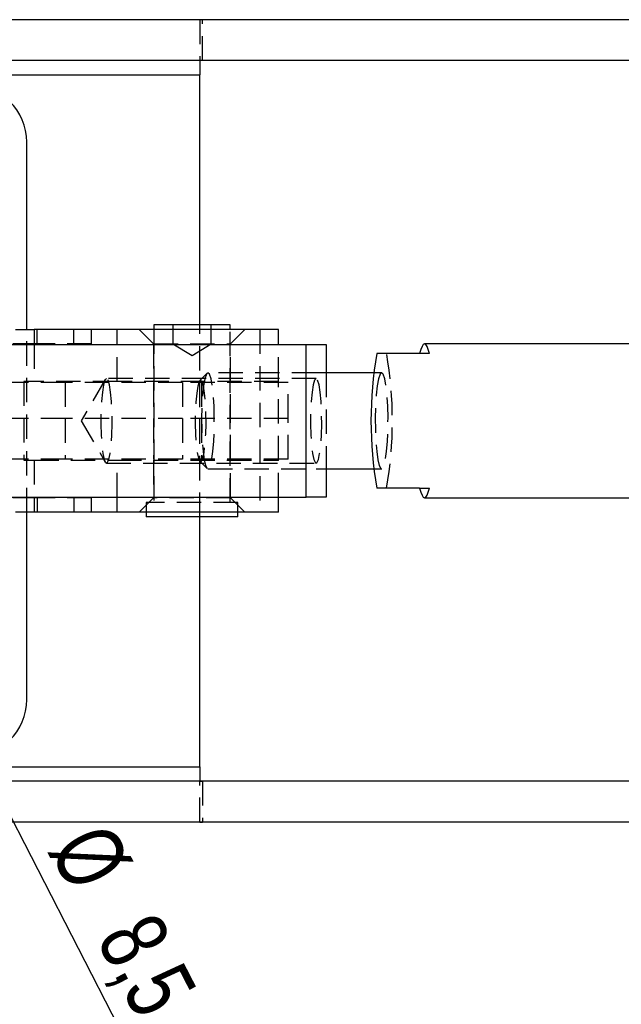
# Model space of a CAD drawing. Extents: x 63 to 798, y 54 to 570.
# Tile 9 of 30: x 294 to 357, y 222 to 324. Entities that reach past the tile are written whole.
import ezdxf

# ---------------------------------------------------------------- set-up
doc = ezdxf.new("R2010")
doc.units = 0
doc.header["$LTSCALE"] = 2
doc.linetypes.add('HIDDEN', pattern=[1.905, 1.27, -0.635])
doc.layers.get('0').update_dxf_attribs({"linetype": 'CONTINUOUS'})
doc.styles.add('SLDTEXTSTYLE0', font='TXT', dxfattribs={"width": 0.75})
doc.dimstyles.new('SLDDIMSTYLE5', dxfattribs={"dimtxt": 7, "dimasz": 6.604, "dimexe": 0, "dimexo": 0.0625, "dimgap": 1.75, "dimtad": 1, "dimdec": 3, "dimrnd": 1e-09, "dimzin": 12, "dimtxsty": 'SLDTEXTSTYLE0', "dimblk1": 'NONE', "dimsah": 1, "dimcen": 0, "dimazin": 3, "dimtfac": 1, "dimtdec": 3, "dimtmove": 0, "dimatfit": 3, "dimtolj": 1, "dimtzin": 12})

# ---------------------------------------------------------------- blocks, each defined once
blk = doc.blocks.new('_D_9')
at = {"color": 179, "linetype": 'CONTINUOUS'}
for q in [(282.81, 261.11), (308.6, 210.91)]:
    blk.add_line((286.7, 253.55), q, dxfattribs=at)
blk.add_solid([(286.7, 253.55), (288.81, 247.21), (290.62, 248.14)], dxfattribs=at)
at = {"color": 179, "linetype": 'CONTINUOUS', "char_height": 7, "attachment_point": 1, "rotation": 297.1969, "style": 'SLDTEXTSTYLE0'}
for s, insert in [('%%c', (303.24, 240.96, -41.82)), ('8,5', (308.16, 231.62, -41.82))]:
    blk.add_mtext(s, dxfattribs=dict(at, insert=insert))
blk = doc.blocks.new('_NONE')

msp = doc.modelspace()

# ---------------------------------------------------------------- linework, layer by layer
at = {"color": 7, "linetype": 'CONTINUOUS'}
for p, q in [((385.1184, 324.076), (218.7594, 324.076)), ((385.1184, 319.826), (218.7594, 319.826)), ((312.7526, 319.8256), (312.7526, 318.326)), ((212.7526, 318.326), (312.7526, 318.326)), ((312.7526, 292.326), (312.7526, 318.326)), ((294.7526, 291.826), (294.7526, 311.326)), ((307.9839, 292.326), (307.9839, 291.826)), ((315.9214, 292.326), (307.9839, 292.326)), ((315.9214, 291.826), (315.9214, 292.326)), ((293.5852, 291.826), (295.5386, 291.826)), ((304.1573, 291.826), (295.5386, 291.826)), ((320.9526, 291.826), (304.1573, 291.826)), ((320.9526, 290.2635), (320.9526, 291.826)), ((269.2916, 290.2635), (323.8068, 290.2635)), ((323.8068, 274.3885), (323.8068, 290.2635)), ((323.8068, 290.2635), (325.91, 290.2635)), ((325.91, 290.2635), (325.91, 287.326)), ((378.6196, 290.326), (336.1385, 290.326)), ((335.6254, 289.326), (331.1651, 289.326)), ((330.8508, 287.326), (324.8584, 287.326)), ((324.8584, 277.326), (330.8508, 277.326)), ((325.91, 277.326), (325.91, 274.3885)), ((335.6254, 275.326), (331.1651, 275.326)), ((269.2916, 274.3885), (323.8068, 274.3885)), ((320.9526, 272.826), (320.9526, 274.3885)), ((325.91, 274.3885), (323.8068, 274.3885)), ((336.1385, 274.326), (378.6196, 274.326)), ((295.5386, 272.826), (293.5852, 272.826)), ((294.7526, 253.326), (294.7526, 272.826)), ((304.1573, 272.826), (295.5386, 272.826)), ((320.9526, 272.826), (304.1573, 272.826)), ((307.1901, 272.826), (307.1901, 272.326)), ((316.7151, 272.326), (316.7151, 272.826)), ((316.7151, 272.326), (307.1901, 272.326)), ((312.7526, 246.326), (312.7526, 272.326)), ((212.7526, 246.326), (312.7526, 246.326)), ((312.7526, 246.326), (312.7526, 244.8264)), ((385.1184, 244.826), (218.7594, 244.826)), ((385.1184, 240.576), (218.7594, 240.576))]:
    msp.add_line(p, q, dxfattribs=at)
at = {"color": 7, "linetype": 'HIDDEN'}
for p, q in [((312.7526, 324.0745), (312.7526, 319.8256)), ((313.0478, 319.826), (313.0478, 324.076)), ((212.7526, 318.326), (312.7526, 318.326)), ((309.9526, 292.326), (309.9526, 290.326)), ((312.7526, 272.326), (312.7526, 292.326)), ((313.9526, 290.326), (313.9526, 292.326)), ((294.7526, 272.826), (294.7526, 291.826)), ((295.8457, 290.326), (295.8457, 291.826)), ((299.6678, 290.326), (299.6678, 291.826)), ((301.5067, 290.326), (301.5067, 291.826)), ((306.4526, 291.826), (307.9526, 290.326)), ((307.9839, 291.826), (307.9839, 273.826)), ((315.9214, 273.826), (315.9214, 291.826)), ((315.9526, 290.326), (317.4526, 291.826)), ((319.0054, 291.826), (319.0054, 272.826)), ((295.8457, 290.326), (285.6129, 290.326)), ((295.5386, 290.2635), (295.5386, 286.426)), ((301.5067, 290.326), (295.8457, 290.326)), ((304.1573, 286.426), (304.1573, 290.2635)), ((307.9526, 290.326), (315.9526, 290.326)), ((307.9526, 290.326), (307.9526, 286.426)), ((309.9526, 290.326), (311.9526, 289.1243)), ((311.9526, 289.1243), (313.9526, 290.326)), ((315.9526, 286.426), (315.9526, 290.326)), ((320.9526, 286.426), (320.9526, 290.2635)), ((336.6516, 289.326), (335.6254, 289.326)), ((313.5174, 287.2811), (312.7707, 286.521)), ((324.8584, 287.326), (313.6059, 287.326)), ((325.91, 287.326), (325.91, 277.326)), ((331.6782, 287.326), (330.8508, 287.326)), ((298.7593, 286.326), (293.2009, 286.326)), ((294.4627, 286.426), (294.4627, 278.226)), ((295.5386, 286.426), (294.4627, 286.426)), ((304.1573, 286.426), (295.5386, 286.426)), ((298.7593, 286.326), (298.7593, 282.576)), ((310.957, 286.326), (298.7593, 286.326)), ((302.9227, 286.6157), (300.4319, 282.326)), ((324.8584, 286.726), (303.0523, 286.726)), ((320.9526, 286.426), (304.1573, 286.426)), ((307.9526, 286.326), (307.9526, 282.576)), ((310.957, 286.326), (310.957, 282.576)), ((321.9526, 286.326), (310.957, 286.326)), ((312.9482, 286.326), (312.9482, 282.576)), ((315.9526, 282.576), (315.9526, 286.326)), ((320.9526, 278.226), (320.9526, 286.426)), ((321.9526, 282.576), (321.9526, 286.326)), ((298.7593, 282.576), (291.0977, 282.576)), ((310.957, 282.576), (298.7593, 282.576)), ((298.7593, 282.576), (298.7593, 278.326)), ((300.4319, 282.326), (302.9227, 278.0362)), ((307.9526, 282.576), (307.9526, 278.326)), ((321.9526, 282.576), (310.957, 282.576)), ((310.957, 282.576), (310.957, 278.326)), ((312.9482, 282.576), (312.9482, 278.326)), ((315.9526, 278.326), (315.9526, 282.576)), ((321.9526, 278.326), (321.9526, 282.576)), ((298.7593, 278.326), (293.2009, 278.326)), ((294.4627, 278.226), (295.5386, 278.226)), ((295.5386, 278.226), (304.1573, 278.226)), ((295.5386, 278.226), (295.5386, 274.3885)), ((310.957, 278.326), (298.7593, 278.326)), ((303.0523, 277.926), (324.8584, 277.926)), ((304.1573, 278.226), (320.9526, 278.226)), ((304.1573, 274.3885), (304.1573, 278.226)), ((307.9526, 278.226), (307.9526, 274.326)), ((321.9526, 278.326), (310.957, 278.326)), ((312.7707, 278.131), (313.5174, 277.3708)), ((315.9526, 274.326), (315.9526, 278.226)), ((320.9526, 274.3885), (320.9526, 278.226)), ((313.6059, 277.326), (324.8584, 277.326)), ((330.8508, 277.326), (331.6782, 277.326)), ((335.6254, 275.326), (336.6516, 275.326)), ((295.8457, 274.326), (285.6129, 274.326)), ((301.5067, 274.326), (295.8457, 274.326)), ((295.8457, 274.326), (295.8457, 272.826)), ((299.6678, 274.326), (299.6678, 272.826)), ((301.5067, 272.826), (301.5067, 274.326)), ((307.9526, 274.326), (306.4526, 272.826)), ((316.7151, 273.826), (307.1901, 273.826)), ((307.1901, 273.826), (307.1901, 272.826)), ((315.9526, 274.326), (307.9526, 274.326)), ((317.4526, 272.826), (315.9526, 274.326)), ((316.7151, 272.826), (316.7151, 273.826)), ((212.7526, 246.326), (312.7526, 246.326)), ((312.7526, 240.5774), (312.7526, 244.8264)), ((313.0478, 244.826), (313.0478, 240.576))]:
    msp.add_line(p, q, dxfattribs=at)
at = {"color": 8, "linetype": 'CONTINUOUS'}
for p, q in [((295.5386, 291.826), (295.5386, 290.2635)), ((304.1573, 290.2635), (304.1573, 291.826)), ((295.5386, 274.3885), (295.5386, 272.826)), ((304.1573, 272.826), (304.1573, 274.3885))]:
    msp.add_line(p, q, dxfattribs=at)
at = {"color": 7, "linetype": 'CONTINUOUS', "flags": 128}
for points in [[(336.1385, 290.326), (336.005, 290.2622), (335.8735, 290.0719), (335.7463, 289.7582), (335.6254, 289.326)], [(335.6254, 275.326), (335.7463, 274.8938), (335.8735, 274.58), (336.005, 274.3897), (336.1385, 274.326)]]:
    msp.add_lwpolyline(points, dxfattribs=at)
at = {"color": 7, "linetype": 'HIDDEN', "flags": 128}
for points in [[(336.6516, 289.326), (336.5307, 289.7582), (336.4035, 290.0719), (336.2721, 290.2622), (336.1385, 290.326)], [(313.6059, 287.326), (313.4412, 287.1689), (313.2868, 286.7075), (313.1524, 285.9708), (313.0466, 285.0051), (312.9759, 283.8711), (312.9448, 282.6399), (312.9552, 281.3891), (313.0065, 280.1971), (313.0955, 279.1389), (313.2165, 278.2809), (313.362, 277.6771), (313.5229, 277.3654), (313.6889, 277.3654), (313.8498, 277.6771), (313.9953, 278.2809), (314.1163, 279.1389), (314.2053, 280.1971), (314.2566, 281.3891), (314.267, 282.6399), (314.2359, 283.8711), (314.1652, 285.0051), (314.0594, 285.9708), (313.925, 286.7075), (313.7706, 287.1689), (313.6059, 287.326)], [(331.6782, 287.326), (331.5134, 287.1689), (331.3591, 286.7075), (331.2247, 285.9708), (331.1189, 285.0051), (331.0482, 283.8711), (331.0171, 282.6399), (331.0275, 281.3891), (331.0788, 280.1971), (331.1678, 279.1389), (331.2888, 278.2809), (331.4343, 277.6771), (331.5952, 277.3654), (331.7612, 277.3654), (331.922, 277.6771), (332.0675, 278.2809), (332.1886, 279.1389), (332.2776, 280.1971), (332.3289, 281.3891), (332.3393, 282.6399), (332.3082, 283.8711), (332.2375, 285.0051), (332.1316, 285.9708), (331.9973, 286.7075), (331.8429, 287.1689), (331.6782, 287.326)], [(303.0523, 286.726), (302.8951, 286.5628), (302.7495, 286.0854), (302.6263, 285.3292), (302.5348, 284.3503), (302.4816, 283.2212), (302.4708, 282.0257), (302.5031, 280.8525), (302.5761, 279.7886), (302.6845, 278.9128), (302.8201, 278.2902), (302.973, 277.967), (303.1317, 277.967), (303.2846, 278.2902), (303.4202, 278.9128), (303.5286, 279.7886), (303.6016, 280.8525), (303.6339, 282.0257), (303.6231, 283.2212), (303.5699, 284.3503), (303.4784, 285.3292), (303.3552, 286.0854), (303.2096, 286.5628), (303.0523, 286.726)], [(312.8457, 286.559), (312.6944, 286.402), (312.5543, 285.9427), (312.4358, 285.2152), (312.3477, 284.2734), (312.2966, 283.1872), (312.2862, 282.0371), (312.3172, 280.9084), (312.3875, 279.8849), (312.4917, 279.0424), (312.6222, 278.4434), (312.7693, 278.1324), (312.922, 278.1324), (313.0691, 278.4434), (313.1996, 279.0424), (313.3038, 279.8849), (313.3741, 280.9084), (313.4052, 282.0371), (313.3947, 283.1872), (313.3436, 284.2734), (313.2555, 285.2152), (313.137, 285.9427), (312.997, 286.402), (312.8457, 286.559)], [(324.8584, 286.726), (324.7011, 286.5628), (324.5555, 286.0854), (324.4324, 285.3292), (324.3408, 284.3503), (324.2877, 283.2212), (324.2768, 282.0257), (324.3091, 280.8525), (324.3822, 279.7886), (324.4905, 278.9128), (324.6262, 278.2902), (324.779, 277.967), (324.9378, 277.967), (325.0906, 278.2902), (325.2263, 278.9128), (325.3346, 279.7886), (325.4077, 280.8525), (325.44, 282.0257), (325.4291, 283.2212), (325.376, 284.3503), (325.2844, 285.3292), (325.1613, 286.0854), (325.0157, 286.5628), (324.8584, 286.726)], [(336.1385, 274.326), (336.2721, 274.3897), (336.4035, 274.58), (336.5307, 274.8938), (336.6516, 275.326)]]:
    msp.add_lwpolyline(points, dxfattribs=at)
at = {"color": 7, "linetype": 'CONTINUOUS'}
for centre, radius, start, end in [((288.7526, 311.326), 6, 0, 90), ((371.7956, 282.326), 41.2291, 170.224795, 189.775205), ((288.7526, 253.326), 6, 270, 0)]:
    msp.add_arc(centre, radius, start, end, dxfattribs=at)
at = {"color": 7, "linetype": 'HIDDEN'}
msp.add_arc((291.5608, 282.326), 41.2291, 350.224795, 9.775205, dxfattribs=at)
for centre, start_param, end_param in [((313.0478, 318.326), 1.57079633, 1.59315557), ((313.0478, 246.326), 4.69002973, 4.71238898)]:
    msp.add_ellipse(centre, major_axis=(13.2015, 0), ratio=0.43555523, start_param=start_param, end_param=end_param, dxfattribs=at)
at = {"color": 7, "linetype": 'CONTINUOUS'}
for centre, start_param, end_param in [((313.0478, 318.326), 1.57079633, 1.59315557), ((313.0478, 246.326), 4.69002973, 4.71238898)]:
    msp.add_ellipse(centre, major_axis=(13.2015, 0), ratio=0.1136231, start_param=start_param, end_param=end_param, dxfattribs=at)

# ---------------------------------------------------------------- dimensions: what is measured, and where the dimension line sits
at = {"color": 179, "linetype": 'CONTINUOUS'}
dim = msp.add_diameter_dim_2p(p1=(282.8101, 261.1061), p2=(286.6951, 253.5459), dimstyle='SLDDIMSTYLE5', dxfattribs=at)
dim.commit()
dim.dimension.update_dxf_attribs({"geometry": '_D_9', "text_midpoint": (302.1215, 223.5253), "dimtype": 163})

doc.saveas('drawing.dxf')
